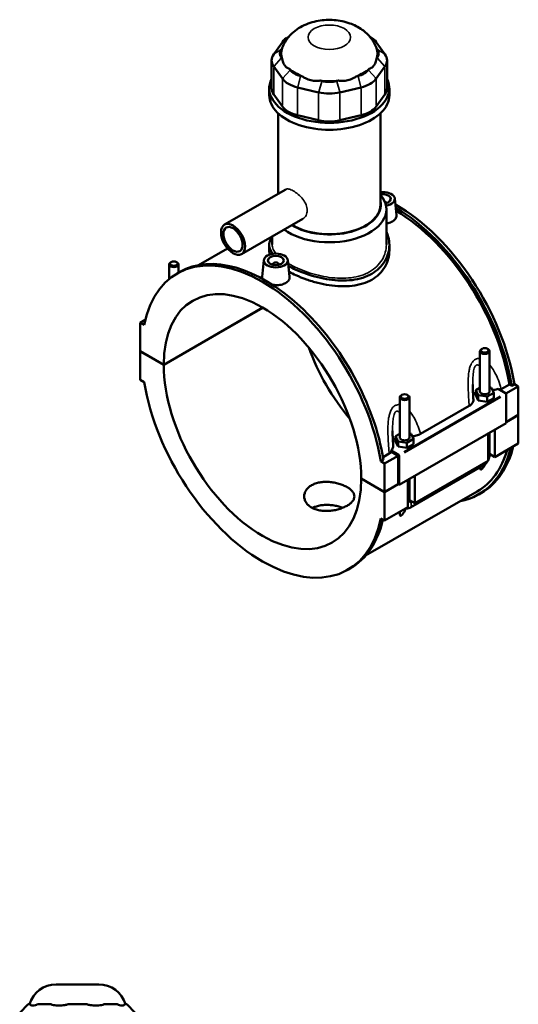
# Model space of a CAD drawing. Header units: inches. Extents: x -1.9 to 49.6, y -1.4 to 49.2.
# Tile 10 of 10: x 37.4 to 49.6, y 24.9 to 49.2. Entities that reach past the tile are written whole.
import ezdxf

# ---------------------------------------------------------------- set-up
doc = ezdxf.new("R2010")
doc.units = ezdxf.units.IN
doc.header["$MEASUREMENT"] = 0
doc.layers.add('Visible (ANSI)', color=7, linetype='Continuous', lineweight=50)
doc.layers.add('Visible Narrow (ANSI)', color=7, linetype='Continuous', lineweight=35)

msp = doc.modelspace()

# ---------------------------------------------------------------- linework, layer by layer
at = {"layer": 'Visible (ANSI)'}
for p, q in [((43.9946, 48.7479), (43.9809, 48.74)), ((45.9797, 48.7479), (45.9935, 48.74)), ((43.8338, 48.6127), (43.619, 48.314)), ((43.8094, 48.4371), (43.8278, 48.4627)), ((46.3553, 48.314), (46.1405, 48.6127)), ((46.1465, 48.4627), (46.1649, 48.4371)), ((43.8278, 48.1996), (43.8094, 48.2252)), ((46.1649, 48.2252), (46.1465, 48.1996)), ((43.5667, 48.1626), (43.5667, 47.4764)), ((43.619, 48.0112), (43.8338, 47.7126)), ((44.0242, 47.9265), (44.0059, 47.9521)), ((45.9685, 47.9521), (45.9501, 47.9265)), ((46.1405, 47.7126), (46.3553, 48.0112)), ((46.4076, 48.1626), (46.4076, 47.4764)), ((44.3289, 47.766), (44.2845, 47.7766)), ((45.6898, 47.7766), (45.6454, 47.766)), ((43.5101, 47.3054), (43.5101, 47.4764)), ((44.2056, 47.4985), (44.7243, 47.3748)), ((44.8031, 47.6529), (44.7587, 47.6635)), ((45.2156, 47.6635), (45.1712, 47.6529)), ((45.2501, 47.3748), (45.7687, 47.4985)), ((46.4642, 47.3054), (46.4642, 47.4764)), ((43.8338, 47.0263), (43.619, 47.325)), ((46.3553, 47.325), (46.1405, 47.0263)), ((43.7317, 44.8832), (43.7317, 46.8574)), ((44.7243, 46.6885), (44.2056, 46.8122)), ((45.7687, 46.8122), (45.2501, 46.6885)), ((46.2427, 44.6083), (46.2427, 46.8574)), ((43.9159, 44.9893), (42.4101, 44.1222)), ((46.3811, 44.6581), (46.3811, 44.6508)), ((46.5971, 44.7652), (46.6408, 44.3578)), ((46.3904, 43.633), (46.3904, 44.4959)), ((44.3324, 44.266), (42.8266, 43.3989)), ((43.584, 43.633), (43.584, 43.835)), ((43.5101, 43.6226), (43.5101, 43.4834)), ((46.4642, 43.6226), (46.4642, 43.4834)), ((42.4815, 43.5371), (41.7669, 43.1257)), ((41.0445, 42.7803), (41.0445, 43.1443)), ((41.0955, 43.2019), (41.0787, 43.1922)), ((41.2297, 43.2019), (41.2464, 43.1922)), ((41.2807, 42.9408), (41.2807, 43.1443)), ((43.3772, 43.2504), (43.3334, 42.8416)), ((43.5932, 43.136), (43.5932, 43.1434)), ((43.7507, 43.136), (43.7507, 43.1434)), ((43.9667, 43.2504), (44.0103, 42.843)), ((41.245, 42.9202), (41.3107, 42.9581)), ((40.9142, 40.677), (43.3512, 42.0804)), ((43.3539, 42.0787), (40.9142, 40.6738)), ((40.4611, 41.7803), (40.3379, 41.7093)), ((40.4328, 41.6547), (40.3379, 41.7093)), ((40.3379, 41.7093), (40.3379, 41.0089)), ((40.3379, 41.0089), (40.9142, 40.677)), ((40.3379, 41.0056), (40.3407, 41.0073)), ((40.3379, 41.0056), (40.3379, 40.3052)), ((40.9142, 40.6738), (40.3379, 41.0056)), ((48.6936, 40.0201), (48.6936, 41.0115)), ((48.7447, 41.0692), (48.7279, 41.0595)), ((48.8788, 41.0692), (48.8956, 41.0595)), ((48.9299, 40.0201), (48.9299, 41.0115)), ((40.3379, 40.3052), (40.4328, 40.2506)), ((48.6936, 40.1124), (48.5922, 40.0539)), ((48.5922, 40.0539), (48.651, 39.9275)), ((48.5922, 39.9252), (48.5922, 40.0539)), ((48.8706, 39.8936), (49.0313, 39.9862)), ((48.9725, 40.1126), (48.9299, 40.1192)), ((49.0313, 39.9862), (48.9725, 40.1126)), ((49.0313, 39.8574), (49.0313, 39.9862)), ((49.1396, 40.0812), (49.3215, 39.9765)), ((49.216, 40.0774), (49.4162, 40.1927)), ((49.6364, 40.1416), (49.3314, 39.966)), ((49.4758, 40.1584), (49.4162, 40.1927)), ((49.5415, 40.1962), (49.4758, 40.1584)), ((49.5415, 40.1962), (49.6364, 40.1416)), ((49.6364, 40.1416), (49.6364, 39.4412)), ((46.7208, 39.8755), (46.7208, 38.884)), ((46.7719, 39.9331), (46.7551, 39.9234)), ((46.906, 39.9331), (46.9228, 39.9234)), ((46.957, 39.8755), (46.957, 38.884)), ((48.5922, 39.9252), (48.651, 39.7988)), ((48.651, 39.7988), (48.651, 39.9275)), ((48.651, 39.9275), (48.8706, 39.8936)), ((48.651, 39.7988), (48.8706, 39.7649)), ((48.8706, 39.7649), (48.8706, 39.8936)), ((48.8706, 39.7649), (49.0313, 39.8574)), ((49.3354, 39.9523), (49.3354, 39.2358)), ((47.2339, 38.9752), (48.4299, 39.6639)), ((49.3354, 39.2358), (46.705, 37.721)), ((49.3354, 39.2678), (49.6364, 39.4412)), ((49.6364, 39.4379), (49.3354, 39.2646)), ((49.6336, 39.4395), (49.6364, 39.4379)), ((49.6364, 39.4379), (49.6364, 38.7375)), ((48.9299, 38.455), (48.9299, 39.0022)), ((49.0623, 39.0785), (49.0623, 38.4069)), ((46.7208, 38.9763), (46.6194, 38.9179)), ((46.6194, 38.9179), (46.6782, 38.7914)), ((46.6194, 38.7891), (46.6194, 38.9179)), ((46.6194, 38.7891), (46.6782, 38.6627)), ((46.6782, 38.6627), (46.6782, 38.7914)), ((46.6782, 38.7914), (46.8978, 38.7575)), ((46.8978, 38.7575), (47.0585, 38.8501)), ((46.8978, 38.6288), (46.8978, 38.7575)), ((46.9997, 38.9765), (46.957, 38.9831)), ((47.0585, 38.8501), (46.9997, 38.9765)), ((47.0585, 38.7214), (47.0585, 38.8501)), ((48.8953, 38.3107), (48.8953, 38.9823)), ((46.6911, 38.4617), (46.5092, 38.5664)), ((46.6772, 38.4375), (46.5144, 38.5312)), ((46.6782, 38.6627), (46.8978, 38.6288)), ((46.8978, 38.6288), (47.0585, 38.7214)), ((49.6364, 38.7375), (49.0623, 38.4069)), ((46.3193, 38.3407), (46.2535, 38.3028)), ((46.3484, 38.2482), (46.2535, 38.3028)), ((46.3087, 38.4032), (46.4599, 38.4902)), ((46.6772, 38.4375), (46.3484, 38.2482)), ((46.6772, 37.737), (46.6772, 38.4375)), ((46.705, 37.721), (46.705, 38.4376)), ((48.8953, 38.3107), (47.0895, 37.2708)), ((49.0623, 38.4069), (48.9299, 38.4831)), ((46.3484, 37.5477), (46.3484, 38.2482)), ((46.9814, 37.1681), (48.7872, 38.208)), ((45.7721, 37.8795), (46.3484, 37.5477)), ((45.7721, 37.8763), (45.7749, 37.8779)), ((46.3484, 37.5445), (45.7721, 37.8763)), ((46.9224, 37.1746), (46.9224, 37.8462)), ((46.957, 37.8662), (46.957, 37.3189)), ((47.0895, 37.9424), (47.0895, 37.2708)), ((48.6225, 37.5602), (45.881, 35.9815)), ((46.3484, 37.5477), (46.6772, 37.737)), ((46.68, 37.7354), (46.3484, 37.5445)), ((46.3484, 36.844), (46.3484, 37.5445)), ((46.6772, 37.737), (46.705, 37.721)), ((47.0895, 37.2708), (46.957, 37.3471)), ((48.6636, 37.4887), (48.7294, 37.5266)), ((46.9224, 37.1746), (46.3484, 36.844)), ((46.2535, 36.8986), (46.3484, 36.844)), ((45.4413, 35.6331), (45.5071, 35.671)), ((38.2672, 25.4342), (39.3155, 25.4342)), ((37.577, 24.9463), (37.3709, 24.7402)), ((37.577, 24.9463), (37.6136, 24.9463)), ((37.632, 24.9463), (37.6136, 24.9463)), ((37.8284, 24.9463), (37.81, 24.9463)), ((37.8284, 24.9463), (38.0887, 24.9463)), ((38.1331, 24.9463), (38.0887, 24.9463)), ((38.6073, 24.9463), (38.5629, 24.9463)), ((38.6073, 24.9463), (38.9754, 24.9463)), ((39.0198, 24.9463), (38.9754, 24.9463)), ((39.494, 24.9463), (39.4496, 24.9463)), ((39.494, 24.9463), (39.7543, 24.9463)), ((39.7727, 24.9463), (39.7543, 24.9463)), ((39.9691, 24.9463), (39.9507, 24.9463)), ((39.9691, 24.9463), (40.0057, 24.9463)), ((40.0057, 24.9463), (40.2118, 24.7402))]:
    msp.add_line(p, q, dxfattribs=at)
for centre, start, end in [((38.2672, 24.7472), 90, 163.15289), ((39.3155, 24.7472), 16.84711, 90)]:
    msp.add_arc(centre, 0.687, start, end, dxfattribs=at)
for centre, major_axis, ratio, start_param, end_param in [((44.4685, 48.4613), (-0.687, 0), 0.5758617, 5.5016397, 5.8904862), ((45.5058, 48.4613), (-0.687, 0), 0.5758617, 3.5342917, 3.9231383), ((44.2537, 48.3311), (-0.4809, 0), 0.5758617, 5.8904862, 6.6758844), ((44.9872, 48.3311), (-1.1817, 0), 0.5758617, 6.0886445, 6.4777261), ((44.9872, 48.3311), (1.1817, 0), 0.5758617, 6.0886445, 6.4777261), ((45.7206, 48.3311), (0.4809, 0), 0.5758617, 5.8904862, 6.6758844), ((44.2537, 48.1626), (-0.687, 0), 0.5758617, 5.8904862, 6.6758844), ((45.7206, 48.1626), (0.687, 0), 0.5758617, 5.8904862, 6.6758844), ((44.9872, 48.3311), (1.1817, 0), 0.5758617, 3.73245, 4.1215316), ((44.9872, 48.3311), (1.1817, 0), 0.5758617, 5.3032463, 5.692328), ((44.9872, 47.4764), (-1.4771, 0), 0.5758617, 6.0054471, 9.7025161), ((44.4685, 47.864), (0.687, 0), 0.5758617, 3.5342917, 4.3196899), ((44.4685, 48.0325), (-0.4809, 0), 0.5758617, 0.3926991, 1.1780972), ((45.5058, 48.0325), (0.4809, 0), 0.5758617, 5.1050881, 5.8904862), ((45.5058, 47.864), (0.687, 0), 0.5758617, 5.1050881, 5.8904862), ((44.2537, 47.4764), (-0.687, 0), 0.5758617, 0, 0.3926991), ((44.9872, 48.3311), (1.1817, 0), 0.5758617, 4.5178482, 4.9069298), ((44.9872, 47.9088), (-0.4809, 0), 0.5758617, 1.1780972, 1.9634954), ((45.7206, 47.4764), (0.687, 0), 0.5758617, 5.8904862, 6.2831853), ((44.9872, 47.3054), (-1.4771, 0), 0.5758617, 0, 3.1415927), ((44.9872, 47.7403), (0.687, 0), 0.5758617, 4.3196899, 5.1050881), ((44.4685, 47.1777), (-0.687, 0), 0.5758617, 0.3926991, 1.1780972), ((45.5058, 47.1777), (0.687, 0), 0.5758617, 5.1050881, 5.8904862), ((44.9872, 47.054), (-0.687, 0), 0.5758617, 1.1780972, 1.9634954), ((44.9872, 44.4959), (1.4032, 0), 0.5758617, 3.7978968, 6.74614), ((46.3024, 44.7547), (0.2953, 0), 0.5758617, 4.9807871, 8.0576096), ((46.3024, 44.7547), (0.1969, 0), 0.5758617, 5.0389565, 8.1621728), ((44.9872, 44.6083), (1.2658, 0), 0.5758617, 3.8932434, 6.4108739), ((44.9872, 44.6083), (1.2555, 0), 0.5758617, 3.8929663, 6.2831853), ((46.3024, 44.6581), (0.0787, 0), 0.5758617, 6.1144961, 7.2531685), ((46.6312, 41.1701), (-2.0982, 3.6435), 0.5780931, 4.1346204, 5.5058788), ((46.5654, 41.1323), (2.0982, -3.6435), 0.5780931, 0.9930277, 2.3392336), ((46.5654, 41.1323), (-2.057, 3.5721), 0.5780931, 4.1387951, 5.4777977), ((43.3431, 39.2767), (-2.0982, 3.6435), 0.5780931, 4.1346204, 6.8648214), ((43.4089, 39.3145), (-2.0982, 3.6435), 0.5780931, 4.1346204, 6.2831853), ((41.1626, 43.1443), (0.1181, 0), 0.5758617, 2.360047, 7.0647309), ((43.672, 43.1434), (-0.0787, 0), 0.5758617, 2.9729035, 6.4518745), ((43.3431, 39.2767), (-1.7142, 2.9767), 0.5780931, 3.9294976, 7.0699441), ((46.6312, 41.1701), (1.7142, -2.9767), 0.5780931, 4.412476, 5.0123019), ((48.8118, 41.0115), (-0.1181, 0), 0.5758617, 5.5016397, 10.2063236), ((43.3431, 39.2767), (1.7142, -2.9767), 0.5780931, 3.9294976, 7.0699441), ((43.3431, 39.2767), (2.0982, -3.6435), 0.5780931, 4.1346204, 6.8648214), ((48.8118, 39.8913), (-0.2953, 0), 0.5758617, 5.5507827, 6.0432275), ((48.8118, 40.0201), (-0.1181, 0), 0.5758617, 0, 3.1415927), ((49.3215, 39.9604), (-0.0098, 0.0171), 0.5780931, 3.9289245, 5.4997209), ((46.8389, 39.8755), (-0.1181, 0), 0.5758617, 5.5016397, 10.2063236), ((46.8389, 38.7552), (-0.2953, 0), 0.5758617, 5.5507827, 6.0432275), ((46.8389, 38.884), (-0.1181, 0), 0.5758617, 0, 3.1415927), ((46.5654, 41.1323), (2.0982, -3.6435), 0.5780931, 6.0848308, 6.822459), ((46.5654, 41.1323), (2.057, -3.5721), 0.5780931, 0, 0.5048573), ((46.6312, 41.1701), (2.0982, -3.6435), 0.5780931, 0, 0.5392737), ((46.6911, 38.4456), (0.0098, -0.0171), 0.5780931, 0.7873319, 2.3581282), ((43.4089, 39.3145), (2.0982, -3.6435), 0.5780931, 0, 0.5590727)]:
    msp.add_ellipse(centre, major_axis=major_axis, ratio=ratio, start_param=start_param, end_param=end_param, dxfattribs=at)
for centre, major_axis, ratio in [((42.6184, 43.7605), (-0.2083, 0.3616), 0.5780931), ((42.6184, 43.7605), (-0.1666, 0.2893), 0.5780931), ((43.672, 43.2399), (0.2953, 0), 0.5758617), ((43.672, 43.2399), (0.1969, 0), 0.5758617), ((41.1626, 43.1636), (0.0945, 0), 0.5758617), ((48.8118, 41.0309), (0.0945, 0), 0.5758617), ((46.8389, 39.8948), (0.0945, 0), 0.5758617)]:
    msp.add_ellipse(centre, major_axis=major_axis, ratio=ratio, dxfattribs=at)
for points, knots in [([(46.1444, 48.4689), (46.1104, 48.561), (46.063, 48.642), (45.945, 48.7949), (45.872, 48.8611), (45.698, 48.9863), (45.5953, 49.036), (45.3648, 49.1179), (45.2359, 49.143), (44.9741, 49.1627), (44.8412, 49.1563), (44.5775, 49.1089), (44.4465, 49.0684), (44.2019, 48.9409), (44.0858, 48.8586), (43.9233, 48.6619), (43.8682, 48.5726), (43.8299, 48.4689)], [0.994744, 0.994744, 0.994744, 0.994744, 1.2034211, 1.2034211, 1.4604914, 1.4604914, 1.8038543, 1.8038543, 2.2263723, 2.2263723, 2.6587774, 2.6587774, 3.0917429, 3.0917429, 3.4828691, 3.4828691, 3.717645, 3.717645, 3.717645, 3.717645]), ([(43.8278, 48.1996), (43.8309, 48.1773), (43.8357, 48.1553), (43.8532, 48.0993), (43.8692, 48.0678), (43.8873, 48.0426), (43.9054, 48.0175), (43.9287, 47.9943), (43.9715, 47.9666), (43.9884, 47.9583), (44.0059, 47.9521)], [-0.5693984, -0.5693984, -0.5693984, -0.5693984, -0.3600644, -0.3600644, 0, 0, 0, 0.3600644, 0.3600644, 0.5693984, 0.5693984, 0.5693984, 0.5693984]), ([(45.9685, 47.9521), (45.9859, 47.9583), (46.0029, 47.9666), (46.0456, 47.9943), (46.069, 48.0175), (46.087, 48.0426), (46.1051, 48.0678), (46.1211, 48.0993), (46.1386, 48.1553), (46.1434, 48.1773), (46.1465, 48.1996)], [-0.5693984, -0.5693984, -0.5693984, -0.5693984, -0.3600644, -0.3600644, 0, 0, 0, 0.3600644, 0.3600644, 0.5693984, 0.5693984, 0.5693984, 0.5693984]), ([(44.3289, 47.766), (44.3508, 47.7497), (44.3744, 47.7345), (44.4419, 47.6987), (44.4879, 47.682), (44.5316, 47.6716), (44.5752, 47.6612), (44.6243, 47.6552), (44.7022, 47.6563), (44.731, 47.659), (44.7587, 47.6635)], [-0.5693984, -0.5693984, -0.5693984, -0.5693984, -0.3600644, -0.3600644, 0, 0, 0, 0.3600644, 0.3600644, 0.5693984, 0.5693984, 0.5693984, 0.5693984]), ([(45.2156, 47.6635), (45.2434, 47.659), (45.2721, 47.6563), (45.3501, 47.6552), (45.3991, 47.6612), (45.4428, 47.6716), (45.4864, 47.682), (45.5324, 47.6987), (45.5999, 47.7345), (45.6236, 47.7497), (45.6454, 47.766)], [-0.5693984, -0.5693984, -0.5693984, -0.5693984, -0.3600644, -0.3600644, 0, 0, 0, 0.3600644, 0.3600644, 0.5693984, 0.5693984, 0.5693984, 0.5693984]), ([(46.6408, 44.3578), (46.6412, 44.3535), (46.6415, 44.3492), (46.6416, 44.3189), (46.6333, 44.2912), (46.5988, 44.2409), (46.5728, 44.2183), (46.5426, 44.201)], [4.49119429, 4.49119429, 4.49119429, 4.49119429, 4.5444106, 4.5444106, 4.86916534, 4.86916534, 5.19392008, 5.19392008, 5.19392008, 5.19392008]), ([(46.5426, 44.201), (46.5125, 44.1836), (46.4743, 44.1692), (46.4188, 44.1575), (46.4046, 44.1552), (46.3904, 44.1534)], [0, 0, 0, 0, 0.32475474, 0.32475474, 0.4313275, 0.4313275, 0.4313275, 0.4313275]), ([(46.3904, 43.9512), (46.4097, 43.9102), (46.4253, 43.8679), (46.4555, 43.7577), (46.4642, 43.689), (46.4642, 43.5561), (46.4555, 43.4872), (46.4185, 43.3515), (46.3902, 43.2846), (46.3152, 43.1591), (46.2683, 43.1004), (46.1597, 42.9959), (46.0978, 42.9502), (46.0316, 42.9121)], [7.392113, 7.392113, 7.392113, 7.392113, 7.8422436, 7.8422436, 8.5550365, 8.5550365, 9.2682099, 9.2682099, 9.9813833, 9.9813833, 10.6945567, 10.6945567, 11.4077301, 11.4077301, 11.4077301, 11.4077301]), ([(43.5958, 43.4042), (43.5709, 43.4363), (43.5513, 43.4683), (43.5189, 43.5418), (43.5101, 43.5829), (43.5101, 43.6622), (43.5189, 43.7032), (43.5491, 43.771), (43.5646, 43.7974), (43.584, 43.8239)], [-4.1039975, -4.1039975, -4.1039975, -4.1039975, -3.5654864, -3.5654864, -2.8526936, -2.8526936, -2.1395202, -2.1395202, -1.6891988, -1.6891988, -1.6891988, -1.6891988]), ([(46.4642, 43.4834), (46.4642, 43.4164), (46.4555, 43.347), (46.4185, 43.2101), (46.3903, 43.1427), (46.3153, 43.0162), (46.2684, 42.9571), (46.1597, 42.8522), (46.0979, 42.8063), (46.0316, 42.7681)], [19.9781786, 19.9781786, 19.9781786, 19.9781786, 20.6919421, 20.6919421, 21.4057056, 21.4057056, 22.1194692, 22.1194692, 22.8332327, 22.8332327, 22.8332327, 22.8332327]), ([(46.0316, 42.9121), (45.9654, 42.874), (45.8908, 42.8411), (45.7287, 42.7896), (45.6413, 42.771), (45.4593, 42.7485), (45.3647, 42.7446), (45.1747, 42.7497), (45.0793, 42.7586), (44.8951, 42.7853), (44.7997, 42.8042), (44.6097, 42.8512), (44.515, 42.8795), (44.3331, 42.9425), (44.2456, 42.9774), (44.0993, 43.0433), (44.0382, 43.0738), (43.9823, 43.1045)], [11.4077301, 11.4077301, 11.4077301, 11.4077301, 12.1209034, 12.1209034, 12.8340768, 12.8340768, 13.5472502, 13.5472502, 14.2604236, 14.2604236, 14.9732165, 14.9732165, 15.6860093, 15.6860093, 16.3988022, 16.3988022, 16.9727746, 16.9727746, 16.9727746, 16.9727746]), ([(46.0316, 42.7681), (45.9654, 42.73), (45.8907, 42.6972), (45.7285, 42.6462), (45.6411, 42.628), (45.4591, 42.6065), (45.3645, 42.6031), (45.1746, 42.6094), (45.0793, 42.6189), (44.8951, 42.6467), (44.7998, 42.6661), (44.6099, 42.7142), (44.5152, 42.743), (44.3332, 42.8068), (44.2457, 42.842), (44.1053, 42.9057), (44.0494, 42.9334), (43.9977, 42.9613)], [0, 0, 0, 0, 0.7137635, 0.7137635, 1.427527, 1.427527, 2.1412905, 2.1412905, 2.855054, 2.855054, 3.5683676, 3.5683676, 4.2816811, 4.2816811, 4.9949946, 4.9949946, 5.5173268, 5.5173268, 5.5173268, 5.5173268]), ([(43.3414, 42.7899), (43.3358, 42.8035), (43.3329, 42.8172), (43.3328, 42.8341), (43.333, 42.8378), (43.3334, 42.8416)], [4.35884444, 4.35884444, 4.35884444, 4.35884444, 4.5444106, 4.5444106, 4.59643918, 4.59643918, 4.59643918, 4.59643918]), ([(43.9122, 42.6862), (43.882, 42.6688), (43.8439, 42.6544), (43.7602, 42.6368), (43.7148, 42.6335), (43.6437, 42.636), (43.6139, 42.6392), (43.5849, 42.6446)], [2.59696004, 2.59696004, 2.59696004, 2.59696004, 2.92171478, 2.92171478, 3.24646951, 3.24646951, 3.46377858, 3.46377858, 3.46377858, 3.46377858]), ([(44.0103, 42.843), (44.0108, 42.8387), (44.011, 42.8344), (44.0112, 42.8042), (44.0028, 42.7765), (43.9684, 42.7261), (43.9423, 42.7035), (43.9122, 42.6862)], [7.08815433, 7.08815433, 7.08815433, 7.08815433, 7.14137064, 7.14137064, 7.46612538, 7.46612538, 7.79088012, 7.79088012, 7.79088012, 7.79088012]), ([(48.532, 39.8163), (48.5303, 39.8415), (48.5288, 39.8666), (48.5258, 39.9167), (48.5243, 39.9417), (48.5218, 39.9916), (48.5206, 40.0165), (48.5187, 40.066), (48.5179, 40.0906), (48.5168, 40.1395), (48.5165, 40.1637), (48.5165, 40.1876)], [0.9489126, 0.9489126, 0.9489126, 0.9489126, 1.1559495, 1.1559495, 1.3629865, 1.3629865, 1.5700234, 1.5700234, 1.7770603, 1.7770603, 1.9840973, 1.9840973, 1.9840973, 1.9840973]), ([(48.9998, 40.0538), (49.0113, 40.0546), (49.0226, 40.0557), (49.0712, 40.0618), (49.1069, 40.0699), (49.1396, 40.0812)], [-0.42998627, -0.42998627, -0.42998627, -0.42998627, -0.34237007, -0.34237007, -0.05129101, -0.05129101, -0.05129101, -0.05129101]), ([(48.4299, 39.6639), (48.4551, 39.6784), (48.4762, 39.6951), (48.5088, 39.7315), (48.5202, 39.751), (48.5311, 39.786), (48.5329, 39.8012), (48.532, 39.8163)], [-0.91442288, -0.91442288, -0.91442288, -0.91442288, -0.64238961, -0.64238961, -0.37198583, -0.37198583, -0.17080918, -0.17080918, -0.17080918, -0.17080918]), ([(46.5591, 38.6803), (46.5575, 38.7054), (46.5559, 38.7305), (46.5529, 38.7806), (46.5515, 38.8057), (46.549, 38.8556), (46.5478, 38.8805), (46.5459, 38.9299), (46.5451, 38.9546), (46.544, 39.0034), (46.5437, 39.0276), (46.5437, 39.0515)], [0.9483937, 0.9483937, 0.9483937, 0.9483937, 1.1554307, 1.1554307, 1.3624676, 1.3624676, 1.5695046, 1.5695046, 1.7765415, 1.7765415, 1.9835784, 1.9835784, 1.9835784, 1.9835784]), ([(47.027, 38.9177), (47.0607, 38.9201), (47.0936, 38.9251), (47.1655, 38.9428), (47.2026, 38.9571), (47.2339, 38.9752)], [-0.59557003, -0.59557003, -0.59557003, -0.59557003, -0.33730044, -0.33730044, 0, 0, 0, 0]), ([(46.5092, 38.5664), (46.5184, 38.5753), (46.5264, 38.5846), (46.5424, 38.6074), (46.5493, 38.621), (46.5583, 38.65), (46.5601, 38.6651), (46.5591, 38.6803)], [-0.69705085, -0.69705085, -0.69705085, -0.69705085, -0.55966229, -0.55966229, -0.37198583, -0.37198583, -0.17080918, -0.17080918, -0.17080918, -0.17080918]), ([(48.7872, 38.208), (48.8052, 38.2184), (48.8211, 38.2307), (48.8498, 38.258), (48.8625, 38.2729), (48.8773, 38.2939), (48.8807, 38.299), (48.884, 38.3042)], [3.14159265, 3.14159265, 3.14159265, 3.14159265, 3.45575192, 3.45575192, 3.76991118, 3.76991118, 3.86828424, 3.86828424, 3.86828424, 3.86828424]), ([(48.8953, 38.3238), (48.898, 38.329), (48.9006, 38.3342), (48.9112, 38.3573), (48.9178, 38.3758), (48.9271, 38.4142), (48.9299, 38.4342), (48.9299, 38.455)], [3.99006654, 3.99006654, 3.99006654, 3.99006654, 4.08407045, 4.08407045, 4.39822972, 4.39822972, 4.71238898, 4.71238898, 4.71238898, 4.71238898]), ([(48.8252, 38.2351), (48.8239, 38.2324), (48.8226, 38.2298), (48.8143, 38.2135), (48.8068, 38.1998), (48.7904, 38.1728), (48.7816, 38.1595), (48.7656, 38.1385), (48.7584, 38.1299), (48.7472, 38.1184), (48.7434, 38.1149), (48.7357, 38.1085), (48.7319, 38.1058), (48.7246, 38.1016), (48.7213, 38.1002), (48.7154, 38.0987), (48.7128, 38.0986), (48.706, 38.0997), (48.7029, 38.1024), (48.6971, 38.1108), (48.6953, 38.118), (48.6935, 38.1345), (48.6935, 38.1439), (48.694, 38.154), (48.694, 38.1542), (48.6941, 38.1543)], [1.83197741, 1.83197741, 1.83197741, 1.83197741, 1.85727388, 1.85727388, 1.98759514, 1.98759514, 2.11791639, 2.11791639, 2.19704791, 2.19704791, 2.23661366, 2.23661366, 2.27617942, 2.27617942, 2.31574517, 2.31574517, 2.35531093, 2.35531093, 2.43444244, 2.43444244, 2.5647637, 2.5647637, 2.69508496, 2.69508496, 2.6971501, 2.6971501, 2.6971501, 2.6971501]), ([(45.4237, 37.2094), (45.3962, 37.1936), (45.3652, 37.1782), (45.2977, 37.1498), (45.2612, 37.1368), (45.1852, 37.1143), (45.1455, 37.1049), (45.0659, 37.0903), (45.0259, 37.0852), (44.9485, 37.0795), (44.9085, 37.0787), (44.8288, 37.0821), (44.7892, 37.0864), (44.7131, 37.1002), (44.6767, 37.1098), (44.6091, 37.1336), (44.5781, 37.1479), (44.5232, 37.1795), (44.4974, 37.198), (44.4521, 37.2391), (44.4325, 37.2618), (44.401, 37.3099), (44.3891, 37.3353), (44.3735, 37.3867), (44.3698, 37.4127), (44.3698, 37.463), (44.3735, 37.489), (44.3891, 37.5405), (44.401, 37.5659), (44.4325, 37.614), (44.4521, 37.6368), (44.4974, 37.6779), (44.5232, 37.6964), (44.5781, 37.728), (44.6092, 37.7423), (44.6767, 37.7661), (44.7131, 37.7757), (44.7892, 37.7894), (44.8288, 37.7937), (44.9085, 37.7971), (44.9485, 37.7962), (45.0259, 37.7905), (45.0659, 37.7854), (45.1455, 37.7709), (45.1852, 37.7614), (45.2612, 37.739), (45.2977, 37.726), (45.3652, 37.6977), (45.3962, 37.6823), (45.4512, 37.6506), (45.4769, 37.6333), (45.5223, 37.5967), (45.5419, 37.5774), (45.5733, 37.5379), (45.5852, 37.5177), (45.6008, 37.4774), (45.6045, 37.4573), (45.6045, 37.4184), (45.6008, 37.3984), (45.5852, 37.3581), (45.5733, 37.3379), (45.5419, 37.2984), (45.5223, 37.2791), (45.4769, 37.2426), (45.4512, 37.2253), (45.4237, 37.2094)], [0, 0, 0, 0, 0.2960201, 0.2960201, 0.5920403, 0.5920403, 0.8880604, 0.8880604, 1.1840805, 1.1840805, 1.4800899, 1.4800899, 1.7760993, 1.7760993, 2.0721087, 2.0721087, 2.3681181, 2.3681181, 2.6641275, 2.6641275, 2.9601369, 2.9601369, 3.2561463, 3.2561463, 3.5521557, 3.5521557, 3.8481758, 3.8481758, 4.1441959, 4.1441959, 4.4402161, 4.4402161, 4.7362362, 4.7362362, 5.0322563, 5.0322563, 5.3282765, 5.3282765, 5.6242966, 5.6242966, 5.9203167, 5.9203167, 6.2163261, 6.2163261, 6.5123355, 6.5123355, 6.8083449, 6.8083449, 7.1043543, 7.1043543, 7.4003637, 7.4003637, 7.6963731, 7.6963731, 7.9923825, 7.9923825, 8.2883919, 8.2883919, 8.584412, 8.584412, 8.8804321, 8.8804321, 9.1764523, 9.1764523, 9.4724724, 9.4724724, 9.4724724, 9.4724724]), ([(45.3141, 37.1569), (45.2853, 37.1682), (45.2548, 37.1784), (45.1852, 37.1983), (45.1456, 37.2073), (45.0659, 37.2209), (45.0259, 37.2255), (44.9485, 37.2303), (44.9084, 37.2306), (44.8288, 37.2263), (44.7891, 37.2216), (44.7131, 37.207), (44.6766, 37.1972), (44.6167, 37.1757), (44.5922, 37.165), (44.5698, 37.1533)], [2.7124607, 2.7124607, 2.7124607, 2.7124607, 2.9580036, 2.9580036, 3.2538019, 3.2538019, 3.5496002, 3.5496002, 3.8454036, 3.8454036, 4.1412071, 4.1412071, 4.4370105, 4.4370105, 4.6661341, 4.6661341, 4.6661341, 4.6661341]), ([(46.8717, 37.1415), (46.8649, 37.1252), (46.8571, 37.1081), (46.8415, 37.0774), (46.834, 37.0637), (46.8176, 37.0367), (46.8088, 37.0234), (46.7928, 37.0024), (46.7856, 36.9938), (46.7744, 36.9824), (46.7705, 36.9788), (46.7629, 36.9725), (46.7591, 36.9698), (46.7517, 36.9655), (46.7484, 36.9641), (46.7425, 36.9627), (46.7399, 36.9625), (46.7332, 36.9636), (46.73, 36.9663), (46.7242, 36.9747), (46.7225, 36.9819), (46.7206, 36.9984), (46.7206, 37.0078), (46.722, 37.0316), (46.7238, 37.0466), (46.7261, 37.0615)], [1.6942239, 1.6942239, 1.6942239, 1.6942239, 1.8572739, 1.8572739, 1.9875951, 1.9875951, 2.1179164, 2.1179164, 2.1970479, 2.1970479, 2.2366137, 2.2366137, 2.2761794, 2.2761794, 2.3157452, 2.3157452, 2.3553109, 2.3553109, 2.4344424, 2.4344424, 2.5647637, 2.5647637, 2.695085, 2.695085, 2.8750725, 2.8750725, 2.8750725, 2.8750725]), ([(46.866, 37.1421), (46.8815, 37.1403), (46.8966, 37.1408), (46.9308, 37.1458), (46.949, 37.152), (46.9709, 37.1623), (46.9762, 37.1651), (46.9814, 37.1681)], [2.6025278, 2.6025278, 2.6025278, 2.6025278, 2.7863637, 2.7863637, 3.05209867, 3.05209867, 3.14159265, 3.14159265, 3.14159265, 3.14159265]), ([(37.632, 24.9463), (37.6351, 24.9386), (37.6399, 24.932), (37.6574, 24.9183), (37.6734, 24.9144), (37.6915, 24.9144), (37.7096, 24.9144), (37.7329, 24.9183), (37.7756, 24.932), (37.7926, 24.9386), (37.81, 24.9463)], [-0.5693984, -0.5693984, -0.5693984, -0.5693984, -0.3600644, -0.3600644, 0, 0, 0, 0.3600644, 0.3600644, 0.5693984, 0.5693984, 0.5693984, 0.5693984]), ([(38.1331, 24.9463), (38.1549, 24.9386), (38.1786, 24.932), (38.2461, 24.9183), (38.2921, 24.9144), (38.3358, 24.9144), (38.3794, 24.9144), (38.4285, 24.9183), (38.5064, 24.932), (38.5351, 24.9386), (38.5629, 24.9463)], [-0.5693984, -0.5693984, -0.5693984, -0.5693984, -0.3600644, -0.3600644, 0, 0, 0, 0.3600644, 0.3600644, 0.5693984, 0.5693984, 0.5693984, 0.5693984]), ([(39.0198, 24.9463), (39.0476, 24.9386), (39.0763, 24.932), (39.1542, 24.9183), (39.2033, 24.9144), (39.2469, 24.9144), (39.2906, 24.9144), (39.3366, 24.9183), (39.4041, 24.932), (39.4278, 24.9386), (39.4496, 24.9463)], [-0.5693984, -0.5693984, -0.5693984, -0.5693984, -0.3600644, -0.3600644, 0, 0, 0, 0.3600644, 0.3600644, 0.5693984, 0.5693984, 0.5693984, 0.5693984]), ([(39.7727, 24.9463), (39.7901, 24.9386), (39.8071, 24.932), (39.8498, 24.9183), (39.8731, 24.9144), (39.8912, 24.9144), (39.9093, 24.9144), (39.9253, 24.9183), (39.9428, 24.932), (39.9476, 24.9386), (39.9507, 24.9463)], [-0.5693984, -0.5693984, -0.5693984, -0.5693984, -0.3600644, -0.3600644, 0, 0, 0, 0.3600644, 0.3600644, 0.5693984, 0.5693984, 0.5693984, 0.5693984])]:
    msp.add_open_spline(points, degree=3, knots=knots, dxfattribs=at)
for points in [[(43.83, 48.4689), (43.8292, 48.4668), (43.8285, 48.4647), (43.8278, 48.4627)], [(46.1465, 48.4627), (46.1459, 48.4647), (46.1452, 48.4668), (46.1444, 48.4689)], [(43.5271, 43.3881), (43.5156, 43.4205), (43.5101, 43.4524), (43.5101, 43.4834)], [(49.216, 40.0774), (49.2043, 40.0707), (49.1918, 40.0644), (49.1786, 40.0588)], [(46.5144, 38.5312), (46.4994, 38.5163), (46.4811, 38.5025), (46.4599, 38.4902)], [(46.5144, 38.5312), (46.5127, 38.5429), (46.511, 38.5547), (46.5092, 38.5664)]]:
    msp.add_open_spline(points, degree=3, dxfattribs=at)
at = {"layer": 'Visible Narrow (ANSI)'}
for p, q in [((43.9392, 48.6808), (43.8394, 48.6163)), ((46.0351, 48.6808), (46.135, 48.6163)), ((43.7999, 48.431), (43.6285, 48.3202)), ((43.7999, 48.2145), (43.6285, 48.0219)), ((46.1744, 48.431), (46.3458, 48.3202)), ((46.1744, 48.2145), (46.3458, 48.0219)), ((43.619, 47.3593), (43.619, 47.9769)), ((46.3553, 47.9769), (46.3553, 47.3593)), ((44.0147, 47.9158), (43.8433, 47.7233)), ((44.2806, 47.7627), (44.2096, 47.5124)), ((45.6938, 47.7627), (45.7648, 47.5124)), ((45.9596, 47.9158), (46.131, 47.7233)), ((43.8338, 47.6783), (43.8338, 47.0606)), ((44.2056, 46.8465), (44.2056, 47.4642)), ((44.7992, 47.639), (44.7282, 47.3887)), ((45.1752, 47.639), (45.2461, 47.3887)), ((45.7687, 47.4642), (45.7687, 46.8465)), ((46.1405, 47.0606), (46.1405, 47.6783)), ((44.7243, 47.3404), (44.7243, 46.7228)), ((45.2501, 46.7228), (45.2501, 47.3404)), ((49.19, 39.9007), (46.8226, 38.5374)), ((46.8365, 38.5133), (49.2039, 39.8766))]:
    msp.add_line(p, q, dxfattribs=at)
msp.add_ellipse((44.9872, 48.73), major_axis=(-0.5241, 0), ratio=0.5758617, dxfattribs=at)
for centre, major_axis, ratio, start_param, end_param in [((48.8118, 38.455), (0.1181, 0), 0.5758617, 5.5370571, 6.2439154), ((48.7282, 38.3103), (0.0589, -0.1024), 0.5780931, 0.0395592, 0.7516252), ((46.8389, 37.3189), (0.1181, 0), 0.5758617, 5.5370571, 6.2439154), ((46.9224, 37.2704), (0.0589, -0.1024), 0.5780931, 0.0965525, 1.8344971)]:
    msp.add_ellipse(centre, major_axis=major_axis, ratio=ratio, start_param=start_param, end_param=end_param, dxfattribs=at)
for points, knots in [([(43.9159, 44.9893), (43.9356, 45.0006), (43.9619, 45.004), (44.025, 44.9917), (44.062, 44.9761), (44.1367, 44.9331), (44.179, 44.903), (44.261, 44.8317), (44.3006, 44.7903), (44.3653, 44.7073), (44.3947, 44.66), (44.4347, 44.5643), (44.445, 44.5157), (44.445, 44.4725)], [4.0284743, 4.0284743, 4.0284743, 4.0284743, 4.4289244, 4.4289244, 4.8314532, 4.8314532, 5.233982, 5.233982, 5.6365108, 5.6365108, 6.0392242, 6.0392242, 6.4419376, 6.4419376, 6.4419376, 6.4419376]), ([(44.445, 44.4725), (44.445, 44.4293), (44.4347, 44.3862), (44.3947, 44.3141), (44.3653, 44.285), (44.3328, 44.2662), (44.3326, 44.2661), (44.3324, 44.266)], [0, 0, 0, 0, 0.40271338, 0.40271338, 0.80542676, 0.80542676, 0.8075055, 0.8075055, 0.8075055, 0.8075055]), ([(43.6751, 43.41), (43.6468, 43.4449), (43.6249, 43.4799), (43.5923, 43.5548), (43.584, 43.5946), (43.584, 43.633)], [6.8649051, 6.8649051, 6.8649051, 6.8649051, 7.4433831, 7.4433831, 8.1199485, 8.1199485, 8.1199485, 8.1199485]), ([(46.3904, 43.633), (46.3904, 43.5705), (46.3821, 43.5058), (46.3468, 43.3781), (46.32, 43.3152), (46.2487, 43.197), (46.2042, 43.1417), (46.1009, 43.0431), (46.0422, 42.9999), (45.9794, 42.9637)], [18.9473218, 18.9473218, 18.9473218, 18.9473218, 19.624178, 19.624178, 20.3010342, 20.3010342, 20.9778904, 20.9778904, 21.6547466, 21.6547466, 21.6547466, 21.6547466]), ([(45.9794, 42.9637), (45.9166, 42.9275), (45.8457, 42.8962), (45.6918, 42.8467), (45.6088, 42.8285), (45.4359, 42.8061), (45.346, 42.8017), (45.1654, 42.8051), (45.0748, 42.8129), (44.8996, 42.837), (44.809, 42.8542), (44.6284, 42.8977), (44.5384, 42.9239), (44.3656, 42.9829), (44.2825, 43.0156), (44.1286, 43.0845), (44.0577, 43.1206), (43.9884, 43.1605), (43.9819, 43.1643), (43.9755, 43.1681)], [0, 0, 0, 0, 0.6768562, 0.6768562, 1.3537124, 1.3537124, 2.0305686, 2.0305686, 2.7074248, 2.7074248, 3.3839902, 3.3839902, 4.0605557, 4.0605557, 4.7371212, 4.7371212, 5.4136867, 5.4136867, 5.4840725, 5.4840725, 5.4840725, 5.4840725]), ([(48.6936, 40.8291), (48.6835, 40.8305), (48.6734, 40.8312), (48.6448, 40.8309), (48.6265, 40.8279), (48.5979, 40.8182), (48.5873, 40.8134), (48.577, 40.8075), (48.5668, 40.8017), (48.5569, 40.7947), (48.5323, 40.7737), (48.5183, 40.758), (48.4936, 40.7232), (48.4828, 40.7041), (48.4593, 40.654), (48.4482, 40.6218), (48.4312, 40.5581), (48.4249, 40.527), (48.4123, 40.4473), (48.4077, 40.3981), (48.4013, 40.2853), (48.4007, 40.2217), (48.403, 40.0834), (48.4065, 40.0089), (48.4156, 39.8554), (48.4214, 39.7766), (48.4281, 39.6873), (48.429, 39.6756), (48.4299, 39.6639)], [-4.1497814, -4.1497814, -4.1497814, -4.1497814, -4.0515349, -4.0515349, -3.8719319, -3.8719319, -3.7616097, -3.7616097, -3.7616097, -3.6512876, -3.6512876, -3.4716845, -3.4716845, -3.2957936, -3.2957936, -3.0391107, -3.0391107, -2.8083792, -2.8083792, -2.4569501, -2.4569501, -2.0058335, -2.0058335, -1.4695149, -1.4695149, -0.8880317, -0.8880317, -0.7997107, -0.7997107, -0.7997107, -0.7997107]), ([(48.5165, 40.1876), (48.5165, 40.19), (48.5165, 40.1924), (48.5166, 40.2451), (48.5174, 40.295), (48.5214, 40.3818), (48.524, 40.4192), (48.5306, 40.4784), (48.5338, 40.5012), (48.5422, 40.5471), (48.5476, 40.5698), (48.5589, 40.6039), (48.564, 40.6165), (48.5757, 40.6388), (48.5822, 40.6483), (48.5937, 40.66), (48.5982, 40.6636), (48.603, 40.6663), (48.6077, 40.6691), (48.6126, 40.6709), (48.6257, 40.6733), (48.6341, 40.6724), (48.6508, 40.6665), (48.6591, 40.6616), (48.6762, 40.6478), (48.6851, 40.6385), (48.6936, 40.6278)], [1.9840973, 1.9840973, 1.9840973, 1.9840973, 2.0058335, 2.0058335, 2.4569501, 2.4569501, 2.8083792, 2.8083792, 3.0391107, 3.0391107, 3.2957936, 3.2957936, 3.4716845, 3.4716845, 3.6512876, 3.6512876, 3.7616097, 3.7616097, 3.7616097, 3.8719319, 3.8719319, 4.0515349, 4.0515349, 4.2274259, 4.2274259, 4.422631, 4.422631, 4.422631, 4.422631]), ([(49.216, 40.0774), (49.2102, 40.0992), (49.204, 40.121), (49.1769, 40.2117), (49.1529, 40.28), (49.0991, 40.4077), (49.07, 40.4675), (49.0087, 40.5718), (48.9779, 40.6174), (48.9391, 40.6645), (48.9345, 40.6699), (48.9299, 40.6753)], [-6.8180746, -6.8180746, -6.8180746, -6.8180746, -6.6351878, -6.6351878, -6.0537046, -6.0537046, -5.517386, -5.517386, -5.0662694, -5.0662694, -5.0065537, -5.0065537, -5.0065537, -5.0065537]), ([(46.7208, 39.693), (46.7107, 39.6945), (46.7006, 39.6951), (46.672, 39.6948), (46.6536, 39.6918), (46.6251, 39.6822), (46.6144, 39.6774), (46.6042, 39.6715), (46.594, 39.6656), (46.5841, 39.6586), (46.5595, 39.6376), (46.5455, 39.6219), (46.5208, 39.5871), (46.5099, 39.568), (46.4865, 39.518), (46.4754, 39.4857), (46.4584, 39.4221), (46.4521, 39.3909), (46.4395, 39.3112), (46.4348, 39.262), (46.4285, 39.1493), (46.4279, 39.0856), (46.4302, 38.9473), (46.4337, 38.8728), (46.4428, 38.7193), (46.4486, 38.6406), (46.4562, 38.5387), (46.458, 38.5144), (46.4599, 38.4902)], [-4.1492626, -4.1492626, -4.1492626, -4.1492626, -4.051016, -4.051016, -3.8714131, -3.8714131, -3.7610909, -3.7610909, -3.7610909, -3.6507687, -3.6507687, -3.4711658, -3.4711658, -3.2952752, -3.2952752, -3.0385926, -3.0385926, -2.8078625, -2.8078625, -2.4564348, -2.4564348, -2.0053189, -2.0053189, -1.4690015, -1.4690015, -0.8875015, -0.8875015, -0.7046261, -0.7046261, -0.7046261, -0.7046261]), ([(46.5437, 39.0515), (46.5437, 39.0539), (46.5437, 39.0563), (46.5437, 39.109), (46.5446, 39.159), (46.5486, 39.2458), (46.5512, 39.2831), (46.5578, 39.3424), (46.561, 39.3652), (46.5694, 39.411), (46.5748, 39.4337), (46.586, 39.4678), (46.5912, 39.4805), (46.6028, 39.5027), (46.6094, 39.5122), (46.6208, 39.5239), (46.6254, 39.5275), (46.6301, 39.5303), (46.6349, 39.533), (46.6398, 39.5348), (46.6529, 39.5373), (46.6613, 39.5364), (46.678, 39.5304), (46.6862, 39.5255), (46.7034, 39.5117), (46.7122, 39.5024), (46.7208, 39.4918)], [1.9835784, 1.9835784, 1.9835784, 1.9835784, 2.0053189, 2.0053189, 2.4564348, 2.4564348, 2.8078625, 2.8078625, 3.0385926, 3.0385926, 3.2952752, 3.2952752, 3.4711658, 3.4711658, 3.6507687, 3.6507687, 3.7610909, 3.7610909, 3.7610909, 3.8714131, 3.8714131, 4.051016, 4.051016, 4.2269066, 4.2269066, 4.4221121, 4.4221121, 4.4221121, 4.4221121]), ([(47.2339, 38.9752), (47.2309, 38.9857), (47.2278, 38.9962), (47.2041, 39.0756), (47.1801, 39.1439), (47.1263, 39.2716), (47.0971, 39.3314), (47.0359, 39.4358), (47.005, 39.4813), (46.9663, 39.5284), (46.9617, 39.5338), (46.957, 39.5392)], [-6.7229899, -6.7229899, -6.7229899, -6.7229899, -6.6346803, -6.6346803, -6.0531803, -6.0531803, -5.5168629, -5.5168629, -5.065747, -5.065747, -5.0060348, -5.0060348, -5.0060348, -5.0060348])]:
    msp.add_open_spline(points, degree=3, knots=knots, dxfattribs=at)

doc.saveas('drawing.dxf')
